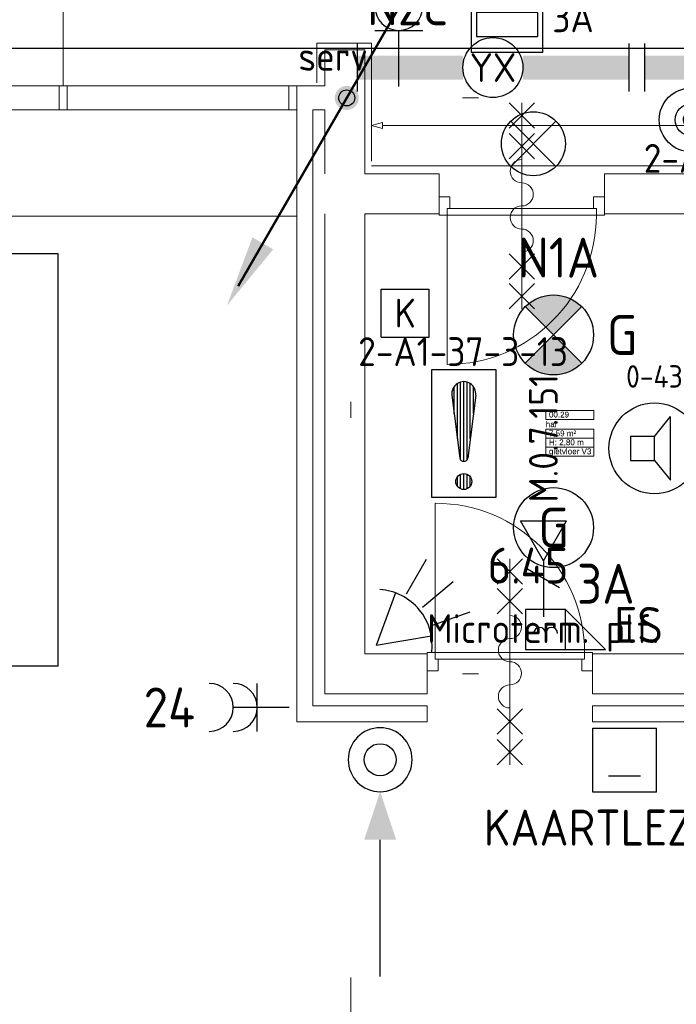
# Model space of a CAD drawing. Header units: millimetres. Extents: x -39149 to 267781, y -2340 to 58540.
# Tile 200 of 244: x 33940 to 38048, y 30633 to 36789. Entities that reach past the tile are written whole.
import ezdxf
from ezdxf.enums import TextEntityAlignment as Align

# ---------------------------------------------------------------- set-up
doc = ezdxf.new("R2010")
doc.units = ezdxf.units.MM
doc.header["$LTSCALE"] = 100
doc.header["$MEASUREMENT"] = 0
for name, pattern in [('B0605', [141, 70, -35, 1, -35]), ('B0703', [93.740001, 62.5, -31.240001]), ('B0704', [150, 100, -50])]:
    doc.linetypes.add(name, pattern=pattern)
for name, color, linetype in [('00  Bestaand', 7, 'Continuous'), ('00  Bestaand Deuren', 7, 'Continuous'), ('00  Bestaande kolommen', 7, 'Continuous'), ('00  Bestaande kolommen Deuren', 7, 'Continuous'), ('82 Interieur', 7, 'Continuous'), ('A Stramien', 7, 'Continuous'), ('AB-BEV', 7, 'Continuous'), ('AL$1A---_ALGEMEEN', 8, 'Continuous'), ('AL$1A---_ALGEMEEN--bestaand', 9, 'Continuous'), ('AT$1A---_TEKST018--bestaand', 9, 'Continuous'), ('EL6122--_L', 4, 'Continuous'), ('EL6131--_KG', 3, 'Continuous'), ('EL6221--_KRACHT_400', 3, 'Continuous'), ('EL6222--_KRACHT_230', 3, 'Continuous'), ('EL6311--_LICHT_BINNEN', 3, 'Continuous'), ('EL6321--_NOODLICHT_DECEN', 3, 'Continuous'), ('EL6421--_GELUID', 3, 'Continuous'), ('EL6441--_DATACOM', 3, 'Continuous'), ('EL6511--_BRANDMELD', 3, 'Continuous'), ('EL6522--_TOEGANG_BRAAK', 3, 'Continuous'), ('handhaven - AL$1A---_ALGEMEEN', 8, 'Continuous'), ('I-BEV', 7, 'Continuous'), ('T Maatvoering 1_ 50', 7, 'Continuous'), ('Z Ruimteoppervlak', 7, 'Continuous'), ('Z Ruimteoppervlak Zone label', 7, 'Continuous'), ('Z Ruimteoppervlak Zone tekst', 7, 'Continuous')]:
    doc.layers.add(name, color=color, linetype=linetype)
doc.styles.add('buro-012', font='isocp.shx', dxfattribs={"height": 120})
doc.styles.add('BURO-018', font='isocp.shx', dxfattribs={"height": 180})
doc.styles.add('BURO-025', font='isocp.shx', dxfattribs={"height": 250})
doc.styles.add('GENERATED_STYLE_1', font='arial.ttf')
doc.styles.add('GENERATED_STYLE_2', font='swiss.ttf')
doc.styles.add('GENERATED_STYLE_3', font='swiss.ttf', dxfattribs={"width": 0.96})
doc.styles.add('ISO', font='ISO', dxfattribs={"height": 162})
doc.styles.add('ISO25', font='ISO', dxfattribs={"height": 225})
doc.styles.add('STABICAD-012', font='ISOCP.SHX', dxfattribs={"height": 1.2})
doc.styles.add('STABICAD-018', font='ISOCP.SHX', dxfattribs={"height": 1.8})
doc.styles.get("Standard").update_dxf_attribs({"font": 'txt', "bigfont": 'BIGFONT.SHX'})

# ---------------------------------------------------------------- blocks, each defined once
blk = doc.blocks.new('hal_00.29_23_7', base_point=(37381.6, 34204.5))
at = {"layer": 'Z Ruimteoppervlak Zone label', "color": 8, "linetype": 'Continuous', "lineweight": 0}
for p, q in [((37231.2, 34345.9), (37531.9, 34345.9)), ((37231.2, 34289.4), (37231.2, 34345.9)), ((37531.9, 34345.9), (37531.9, 34289.4)), ((37531.9, 34289.4), (37231.2, 34289.4)), ((37231.2, 34229), (37531.9, 34229)), ((37231.2, 34172.4), (37231.2, 34229)), ((37531.9, 34172.4), (37231.2, 34172.4)), ((37231.2, 34172.4), (37531.9, 34172.4)), ((37231.2, 34115.9), (37231.2, 34172.4)), ((37531.9, 34229), (37531.9, 34172.4)), ((37531.9, 34172.4), (37531.9, 34115.9)), ((37531.9, 34115.9), (37231.2, 34115.9)), ((37231.2, 34115.9), (37531.9, 34115.9)), ((37231.2, 34059.3), (37231.2, 34115.9)), ((37531.9, 34115.9), (37531.9, 34059.3)), ((37531.9, 34059.3), (37231.2, 34059.3))]:
    blk.add_line(p, q, dxfattribs=at)
at = {"linetype": 'Continuous', "lineweight": 0, "flags": 1}
for tag in ['ROOM_AREA', 'ROOM_PERIM', 'ROOM_WALLS_SURF', 'ROOM_DOORS_SURF', 'ROOM_WINDS_SURF', 'ROOM_BASELEV', 'ROOM_NET_AREA', 'ROOM_REDUCED_AREA', 'ROOM_CALC_AREA', 'ROOM_VOLUME']:
    blk.add_attdef(tag, text='', height=2000, dxfattribs=at).set_placement((37381.6, 33633.1), align=Align.BOTTOM_LEFT)
at = {"layer": 'Z Ruimteoppervlak Zone tekst', "color": 2, "lineweight": 0, "insert": (37251.2, 34220.8), "char_height": 36, "attachment_point": 1, "style": 'GENERATED_STYLE_1'}
blk.add_mtext('{7,59 m²}', dxfattribs=at)
at = {"layer": 'Z Ruimteoppervlak Zone tekst', "color": 2, "lineweight": 0}
for tag, style, p in [('ROOM_NUMBER', 'GENERATED_STYLE_1', (37251.2, 34291)), ('ROOM_NAME', 'GENERATED_STYLE_2', (37231.2, 34230.4)), ('ROOM_HEIGHT', 'GENERATED_STYLE_1', (37251.2, 34117.6)), ('BASEC', 'GENERATED_STYLE_1', (37251.2, 34061))]:
    blk.add_attdef(tag, text='', height=36, dxfattribs=dict(at, style=style)).set_placement(p, align=Align.BOTTOM_LEFT)
blk = doc.blocks.new('Wall_60_7', base_point=(36099.9, 36300))
at = {"layer": '00  Bestaand', "color": 8, "linetype": 'Continuous', "lineweight": 0}
for p, q in [((35849.9, 36375), (29023.6, 36375)), ((29023.6, 36225), (35674.9, 36225)), ((35774.9, 36225), (35849.9, 36225))]:
    blk.add_line(p, q, dxfattribs=at)
blk = doc.blocks.new('Wall_70_7', base_point=(35674.9, 36300))
at = {"layer": '00  Bestaand', "color": 8, "linetype": 'Continuous', "lineweight": 0}
for p, q in [((35674.9, 36225), (35674.9, 32400)), ((35774.9, 32500), (35774.9, 36225))]:
    blk.add_line(p, q, dxfattribs=at)
blk = doc.blocks.new('Empty Door_7')
at = {"layer": '00  Bestaand Deuren', "color": 8, "linetype": 'Continuous', "lineweight": 0}
for p, q in [((-517, -7), (-517, -107)), ((517, -7), (517, -107))]:
    blk.add_line(p, q, dxfattribs=at)
blk = doc.blocks.new('D1a bi h 14_17')
at = {"layer": '00  Bestaand Deuren', "color": 8, "linetype": 'Continuous', "lineweight": 0}
for p, q in [((-467, 0), (-467, 934)), ((-79.2, 429), (79.2, 587.4)), ((-79.2, 587.4), (79.2, 429)), ((0, 587.4), (0, -701.4)), ((-79.2, 241.7), (79.2, 400.2)), ((-79.2, 400.2), (79.2, 241.7)), ((-517, 0), (-450, 0)), ((-517, 0), (-517, -114)), ((-467, 0), (467, 0)), ((-467, -40), (-467, 0)), ((450, 0), (517, 0)), ((467, 0), (467, -40)), ((517, -114), (517, 0)), ((-517, -7), (-517, -107)), ((467, -40), (-467, -40)), ((-450, -40), (-450, -114)), ((450, -40), (450, -114)), ((517, -7), (517, -107)), ((517, -7), (517, -107)), ((-517, -114), (-450, -114)), ((450, -114), (517, -114)), ((-79.2, -352.2), (79.2, -510.7)), ((-79.2, -510.7), (79.2, -352.2)), ((-79.2, -701.4), (79.2, -543)), ((-79.2, -543), (79.2, -701.4))]:
    blk.add_line(p, q, dxfattribs=at)
for centre, radius, start, end in [((-467, 0), 934, 0, 90), ((0, 160), 72.3, 270, 90), ((0, 15.3), 72.3, 90, 270), ((0, -129.3), 72.3, 270, 90), ((0, -274), 72.3, 90, 270)]:
    blk.add_arc(centre, radius, start, end, dxfattribs=at)
blk = doc.blocks.new('Wall_72_7', base_point=(35674.9, 32400))
at = {"layer": '00  Bestaand', "color": 8, "linetype": 'Continuous', "lineweight": 0}
for p, q in [((36490.3, 32500), (35774.9, 32500)), ((38990.3, 32500), (37524.3, 32500)), ((38990.3, 32400), (38990.3, 32500)), ((40024.3, 32400), (40024.3, 32500)), ((40024.3, 32400), (40024.3, 32500)), ((43400.1, 32500), (40024.3, 32500)), ((35674.9, 32400), (36490.3, 32400)), ((37524.3, 32400), (38166.1, 32400)), ((38316.1, 32400), (38990.3, 32400)), ((40024.3, 32400), (43500.1, 32400))]:
    blk.add_line(p, q, dxfattribs=at)
at = {"layer": '00  Bestaand Deuren', "color": 1, "linetype": 'Continuous', "lineweight": 0, "xscale": -1, "zscale": 1000, "rotation": 180}
for name, p in [('D1a bi h 14_17', (39507.3, 32393)), ('Empty Door_7', (37007.3, 32393))]:
    blk.add_blockref(name, p, dxfattribs=at)
blk = doc.blocks.new('D1a bi h 14_16')
at = {"layer": '00  Bestaande kolommen Deuren', "color": 8, "linetype": 'Continuous', "lineweight": 0}
for p, q in [((-467, 0), (-467, 934)), ((-79.2, 429), (79.2, 587.4)), ((-79.2, 587.4), (79.2, 429)), ((0, 587.4), (0, -701.4)), ((-79.2, 241.7), (79.2, 400.2)), ((-79.2, 400.2), (79.2, 241.7)), ((-517, 0), (-450, 0)), ((-517, 0), (-517, -114)), ((-467, 0), (467, 0)), ((-467, -40), (-467, 0)), ((450, 0), (517, 0)), ((467, 0), (467, -40)), ((517, -114), (517, 0)), ((-517, -7), (-517, -114)), ((467, -40), (-467, -40)), ((-450, -40), (-450, -114)), ((450, -40), (450, -114)), ((517, -7), (517, -114)), ((-517, -114), (-450, -114)), ((450, -114), (517, -114)), ((-79.2, -352.2), (79.2, -510.7)), ((-79.2, -510.7), (79.2, -352.2)), ((-79.2, -701.4), (79.2, -543)), ((-79.2, -543), (79.2, -701.4))]:
    blk.add_line(p, q, dxfattribs=at)
for centre, radius, start, end in [((-467, 0), 934, 0, 90), ((0, 160), 72.3, 270, 90), ((0, 15.3), 72.3, 90, 270), ((0, -129.3), 72.3, 270, 90), ((0, -274), 72.3, 90, 270)]:
    blk.add_arc(centre, radius, start, end, dxfattribs=at)
blk = doc.blocks.new('Empty Door_8')
at = {"layer": '00  Bestaande kolommen Deuren', "color": 8, "linetype": 'Continuous', "lineweight": 0}
for p, q in [((-517, -257), (-517, -7)), ((517, -257), (517, -7))]:
    blk.add_line(p, q, dxfattribs=at)
blk = doc.blocks.new('Wall_76_7', base_point=(36099.9, 32825))
at = {"layer": '00  Bestaande kolommen', "color": 8, "linetype": 'Continuous', "lineweight": 0}
for p, q in [((36490.3, 32825), (36099.9, 32825)), ((36490.3, 32825), (36490.3, 32718)), ((37524.3, 32825), (37524.3, 32718)), ((38860.1, 32825), (37524.3, 32825)), ((38990.3, 32825), (38960.1, 32825)), ((43325.1, 32825), (40024.3, 32825)), ((36490.3, 32718), (36490.3, 32575)), ((37524.3, 32718), (37524.3, 32575)), ((37524.3, 32718), (37524.3, 32575)), ((43325.1, 32575), (43325.1, 32725)), ((35849.9, 32575), (36490.3, 32575)), ((37524.3, 32575), (38860.1, 32575)), ((38960.1, 32575), (38990.3, 32575)), ((40024.3, 32575), (43325.1, 32575))]:
    blk.add_line(p, q, dxfattribs=at)
at = {"layer": '00  Bestaande kolommen Deuren', "color": 1, "linetype": 'Continuous', "lineweight": 0, "zscale": 1000}
blk.add_blockref('D1a bi h 14_16', (37007.3, 32832), dxfattribs=at)
at = {"layer": '00  Bestaande kolommen Deuren', "color": 1, "linetype": 'Continuous', "lineweight": 0, "xscale": -1, "zscale": 1000, "rotation": 180}
blk.add_blockref('Empty Door_8', (39507.3, 32568), dxfattribs=at)
blk = doc.blocks.new('D1a bi h 14_19')
at = {"layer": '00  Bestaande kolommen Deuren', "color": 8, "linetype": 'Continuous', "lineweight": 0}
for p, q in [((-467, 0), (-467, 934)), ((-79.2, 429), (79.2, 587.4)), ((-79.2, 587.4), (79.2, 429)), ((0, 587.4), (0, -701.4)), ((-79.2, 241.7), (79.2, 400.2)), ((-79.2, 400.2), (79.2, 241.7)), ((-517, 0), (-450, 0)), ((-517, 0), (-517, -114)), ((-467, 0), (467, 0)), ((-467, -40), (-467, 0)), ((450, 0), (517, 0)), ((467, 0), (467, -40)), ((517, -114), (517, 0)), ((-517, -7), (-517, -114)), ((467, -40), (-467, -40)), ((-450, -40), (-450, -114)), ((450, -40), (450, -114)), ((517, -7), (517, -114)), ((-517, -114), (-450, -114)), ((450, -114), (517, -114)), ((-79.2, -352.2), (79.2, -510.7)), ((-79.2, -510.7), (79.2, -352.2)), ((-79.2, -701.4), (79.2, -543)), ((-79.2, -543), (79.2, -701.4))]:
    blk.add_line(p, q, dxfattribs=at)
for centre, radius, start, end in [((-467, 0), 934, 0, 90), ((0, 160), 72.3, 270, 90), ((0, 15.3), 72.3, 90, 270), ((0, -129.3), 72.3, 270, 90), ((0, -274), 72.3, 90, 270)]:
    blk.add_arc(centre, radius, start, end, dxfattribs=at)
blk = doc.blocks.new('Wall_77_7', base_point=(35849.9, 35575))
at = {"layer": '00  Bestaande kolommen', "color": 8, "linetype": 'Continuous', "lineweight": 0}
for p, q in [((36563.9, 35825), (36099.9, 35825)), ((36563.9, 35682), (36563.9, 35825)), ((37597.9, 35682), (37597.9, 35825)), ((37597.9, 35682), (37597.9, 35825)), ((42356.9, 35825), (37597.9, 35825)), ((42856.9, 35825), (42456.9, 35825)), ((43325.1, 35825), (42956.9, 35825)), ((43325.1, 35675), (43325.1, 35825)), ((36563.9, 35575), (36563.9, 35682)), ((37597.9, 35575), (37597.9, 35682)), ((36099.9, 35575), (36563.9, 35575)), ((37597.9, 35575), (38860.1, 35575)), ((38960.1, 35575), (43325.1, 35575))]:
    blk.add_line(p, q, dxfattribs=at)
at = {"layer": '00  Bestaande kolommen Deuren', "color": 1, "linetype": 'Continuous', "lineweight": 0, "xscale": -1, "zscale": 1000, "rotation": 180}
blk.add_blockref('D1a bi h 14_19', (37080.9, 35568), dxfattribs=at)
blk = doc.blocks.new('Wall_78_7', base_point=(36099.9, 36600))
at = {"layer": '00  Bestaande kolommen', "color": 8, "linetype": 'Continuous', "lineweight": 0}
for p, q in [((35849.9, 36600), (35849.9, 36375)), ((36099.9, 36600), (35849.9, 36600)), ((36099.9, 35825), (36099.9, 36600)), ((35849.9, 36225), (35849.9, 35825)), ((35849.9, 35575), (35849.9, 32575)), ((36099.9, 32825), (36099.9, 35575))]:
    blk.add_line(p, q, dxfattribs=at)
blk = doc.blocks.new('Wall_289_7', base_point=(35624.9, 36375))
at = {"layer": '00  Bestaand', "color": 8, "linetype": 'Continuous', "lineweight": 0}
for p, q in [((35674.9, 36375), (35624.9, 36375)), ((35624.9, 36375), (35624.9, 36225)), ((35674.9, 36225), (35674.9, 36375)), ((35624.9, 36225), (35674.9, 36225))]:
    blk.add_line(p, q, dxfattribs=at)
blk = doc.blocks.new('Wall_290_7', base_point=(34186.5, 36375))
at = {"layer": '00  Bestaand', "color": 8, "linetype": 'Continuous', "lineweight": 0}
for p, q in [((34236.5, 36375), (34186.5, 36375)), ((34186.5, 36375), (34186.5, 36225)), ((34236.5, 36225), (34236.5, 36375)), ((34186.5, 36225), (34236.5, 36225))]:
    blk.add_line(p, q, dxfattribs=at)
blk = doc.blocks.new('Line_3_7', base_point=(36142, 36127.8))
at = {"layer": 'T Maatvoering 1_ 50', "color": 8, "linetype": 'Continuous', "lineweight": 0}
for p, q in [((36142, 36127.8), (36209.1, 36145.8)), ((36209.1, 36145.8), (36209.1, 36109.8)), ((38975.4, 36127.8), (38908.3, 36145.8)), ((38908.3, 36109.8), (38908.3, 36145.8)), ((36142, 36127.8), (36209.1, 36109.8)), ((36209.1, 36127.8), (38908.3, 36127.8)), ((38975.4, 36127.8), (38908.3, 36109.8))]:
    blk.add_line(p, q, dxfattribs=at)
blk = doc.blocks.new('Standard grid marker_2')
at = {"layer": 'A Stramien', "color": 8, "linetype": 'B0605', "lineweight": 0}
blk.add_line((4000, 0), (72400, 0), dxfattribs=at)
at = {"layer": 'A Stramien', "color": 4, "lineweight": 0, "style": 'GENERATED_STYLE_3'}
blk.add_attdef('AC_MARKERTEXT_1', text='', height=100, dxfattribs=at).set_placement((-139.2, -80), align=Align.BOTTOM_LEFT)
blk = doc.blocks.new('Standard grid marker_3')
at = {"layer": 'A Stramien', "color": 8, "linetype": 'B0605', "lineweight": 0}
blk.add_line((4000, 0), (46810.5, 0), dxfattribs=at)
at = {"layer": 'A Stramien', "color": 4, "lineweight": 0, "style": 'GENERATED_STYLE_3'}
blk.add_attdef('AC_MARKERTEXT_1', text='', height=100, dxfattribs=at).set_placement((-139.2, -80), align=Align.BOTTOM_LEFT)
blk = doc.blocks.new('Standard grid marker_16')
at = {"layer": 'A Stramien', "color": 8, "linetype": 'B0605', "lineweight": 0}
blk.add_line((4000, 0), (46394.8, 0), dxfattribs=at)
at = {"layer": 'A Stramien', "color": 4, "lineweight": 0, "style": 'GENERATED_STYLE_3'}
blk.add_attdef('AC_MARKERTEXT_1', text='', height=100, rotation=90, dxfattribs=at).set_placement((-20, -37.9), align=Align.BOTTOM_LEFT)
blk = doc.blocks.new('hal_00.29_23_8', base_point=(37381.6, 34204.5))
at = {"layer": 'Z Ruimteoppervlak Zone label', "color": 8, "linetype": 'Continuous', "lineweight": 0}
for p, q in [((37231.2, 34345.9), (37531.9, 34345.9)), ((37231.2, 34289.4), (37231.2, 34345.9)), ((37531.9, 34345.9), (37531.9, 34289.4)), ((37531.9, 34289.4), (37231.2, 34289.4)), ((37231.2, 34229), (37531.9, 34229)), ((37231.2, 34172.4), (37231.2, 34229)), ((37531.9, 34172.4), (37231.2, 34172.4)), ((37231.2, 34172.4), (37531.9, 34172.4)), ((37231.2, 34115.9), (37231.2, 34172.4)), ((37531.9, 34229), (37531.9, 34172.4)), ((37531.9, 34172.4), (37531.9, 34115.9)), ((37531.9, 34115.9), (37231.2, 34115.9)), ((37231.2, 34115.9), (37531.9, 34115.9)), ((37231.2, 34059.3), (37231.2, 34115.9)), ((37531.9, 34115.9), (37531.9, 34059.3)), ((37531.9, 34059.3), (37231.2, 34059.3))]:
    blk.add_line(p, q, dxfattribs=at)
blk = doc.blocks.new('armatuur2A')
at = {"layer": 'EL6311--_LICHT_BINNEN', "linetype": 'Continuous'}
for p, q in [((32540.6, 10620.3), (32540.6, 10320.3)), ((34240.6, 10620.3), (34240.6, 10320.3))]:
    blk.add_line(p, q, dxfattribs=at)
blk.add_circle((33390.6, 10470.3), 187.5, dxfattribs=at)
for points in [[(33203.1, 10545.3), (32540.6, 10545.3), (33203.1, 10395.3), (32540.6, 10395.3)], [(33578.1, 10545.3), (34240.6, 10545.3), (33578.1, 10395.3), (34240.6, 10395.3)]]:
    blk.add_solid(points, dxfattribs=at)
at = {"layer": 'EL6311--_LICHT_BINNEN', "linetype": 'Continuous', "style": 'BURO-018'}
for tag, p in [('E_GROEP', (33160.6, 10970.3)), ('E_GKAST', (33160.6, 10970.3)), ('E_SGROEP', (33610.6, 10970.3)), ('E_ARMCODE', (33390.6, 10470.3)), ('E_SLET', (33610.6, 10170.3))]:
    blk.add_attdef(tag, text='', height=180, dxfattribs=at).set_placement(p, align=Align.MIDDLE)
blk = doc.blocks.new('1115C2I')
at = {"layer": 'AL$1A---_ALGEMEEN', "color": 0, "linetype": 'Continuous'}
for p, q in [((4.5, 5.5), (-4.5, 5.5)), ((-4.5, 1), (-4.5, 5.5)), ((-2, 5.15), (-3.5, 5.15)), ((-3.5, 5.15), (-3.5, 1.35)), ((-2, 1.35), (-2, 5.15)), ((4.5, 1), (4.5, 5.5)), ((0.76, 4.11), (0.76, 4.91)), ((1.24, 4.309), (1.24, 4.91)), ((1.94, 3.609), (2.681, 4.35)), ((2.681, 4.35), (3.52, 4.35)), ((1.374, 3.496), (0.76, 4.11)), ((0.872, 3.715), (1.233, 3.354)), ((1.24, 4.309), (1.94, 3.609)), ((1.271, 2.261), (2.88, 3.87)), ((2.88, 3.87), (3.52, 3.87)), ((0.646, 3.489), (1.007, 3.128)), ((0.705, 2.827), (1.007, 3.128)), ((1.233, 3.354), (1.374, 3.496)), ((1.474, 2.464), (1.72, 2.464)), ((1.714, 2.704), (1.72, 2.697)), ((1.72, 2.697), (1.72, 2.464)), ((1.94, 2.93), (2.04, 2.83)), ((2.04, 2.83), (2.04, 2.344)), ((0.988, 2.144), (1.84, 2.144)), ((-2, 1.35), (-3.5, 1.35)), ((-4.5, 1), (4.5, 1))]:
    blk.add_line(p, q, dxfattribs=at)
blk.add_lwpolyline([(-0.75, 2.5), (-0.75, 4)], dxfattribs=at)
blk.add_circle((0.76, 1.75), 0.4, dxfattribs=at)
for centre, radius, start, end in [((1, 4.91), 0.24, 0, 180), ((3.52, 4.11), 0.24, 270, 90), ((0.759, 3.602), 0.16, 45, 225), ((0.988, 2.544), 0.4, 135, 315), ((1.84, 2.344), 0.2, 270, 0)]:
    blk.add_arc(centre, radius, start, end, dxfattribs=at)
at = {"layer": 'AL$1A---_ALGEMEEN', "color": 0, "linetype": 'Continuous', "style": 'BURO-018'}
for tag, p in [('CIRCUIT', (0, 12.167)), ('PANEL', (0, 12.167)), ('SUBCIRCUIT', (4.5, 12.167)), ('LIGHTFIXTURECODE', (0, 8))]:
    blk.add_attdef(tag, text='', height=1.8, dxfattribs=at).set_placement(p, align=Align.MIDDLE)
blk = doc.blocks.new('1115B3A')
at = {"layer": 'handhaven - AL$1A---_ALGEMEEN', "color": 0, "linetype": 'Continuous'}
blk.add_circle((0, 0), 2.5, dxfattribs=at)
at = {"layer": 'handhaven - AL$1A---_ALGEMEEN', "color": 0, "linetype": 'Continuous', "style": 'BURO-018'}
for tag, p in [('CIRCUIT', (0, 5)), ('SUBCIRCUIT', (4.5, 5)), ('PANEL', (0, 5)), ('LIGHTFIXTURECODE', (0, 0)), ('SWITCHCODE', (4.5, -1))]:
    blk.add_attdef(tag, text='', height=1.8, dxfattribs=at).set_placement(p, align=Align.MIDDLE)
blk = doc.blocks.new('E00018')
at = {"color": 0, "linetype": 'Continuous'}
for p, q in [((-1.768, -1.768), (1.768, 1.768)), ((1.768, -1.768), (-1.768, 1.768))]:
    blk.add_line(p, q, dxfattribs=at)
at = {"color": 0, "linetype": 'Continuous', "const_width": 2.5}
for points in [[(-0.884, 0.884, -0.198912), (0, 1.25, -0.198912), (0.884, 0.884, -1)], [(-0.884, -0.884, 0.198912), (0, -1.25, 0.198912), (0.884, -0.884, 1)]]:
    blk.add_lwpolyline(points, format="xyb", dxfattribs=at)
blk = doc.blocks.new('1115B3A-NO1')
at = {"color": 0, "linetype": 'Continuous'}
blk.add_circle((0, 0), 2.5, dxfattribs=at)
at = {"color": 0, "zscale": 100}
blk.add_blockref('E00018', (0, 0), dxfattribs=at)
at = {"color": 0, "linetype": 'Continuous', "style": 'BURO-018'}
for tag, p in [('CIRCUIT', (0, 5)), ('SUBCIRCUIT', (4.5, 5)), ('PANEL', (0, 5)), ('LIGHTFIXTURECODE', (0, 0)), ('SWITCHCODE', (4.5, -1))]:
    blk.add_attdef(tag, text='', height=1.8, dxfattribs=at).set_placement(p, align=Align.MIDDLE)
blk = doc.blocks.new('6018')
at = {"layer": 'AL$1A---_ALGEMEEN--bestaand', "color": 0, "linetype": 'Continuous'}
for p, q in [((-1.551, 0.001), (-1.551, 3.001)), ((-1.551, 3.001), (1.449, 3.001)), ((1.449, 0.001), (1.449, 3.001)), ((-1.551, 0.001), (1.449, 0.001))]:
    blk.add_line(p, q, dxfattribs=at)
at = {"layer": 'AT$1A---_TEKST018--bestaand', "linetype": 'Continuous', "style": 'ISO'}
blk.add_text('K', height=1.8, dxfattribs=at).set_placement((-0.052, 0.601), align=Align.CENTER)
blk = doc.blocks.new('7006')
at = {"layer": 'AL$1A---_ALGEMEEN--bestaand', "color": 0, "linetype": 'Continuous'}
for p in [(3.031, 1.75), (3.031, -1.75)]:
    blk.add_line(p, (0, 0), dxfattribs=at)
for points in [[(3.524, 1.283), (5.873, 2.138)], [(3.75, 0), (6.25, 0)], [(3.524, -1.283), (5.873, -2.138)]]:
    blk.add_lwpolyline(points, dxfattribs=at)
blk.add_arc((0, 0), 3.5, 313.39845, 46.60155, dxfattribs=at)
blk = doc.blocks.new('12028')
at = {"layer": 'AL$1A---_ALGEMEEN--bestaand', "color": 0, "linetype": 'Continuous'}
for p, q in [((-2, 4), (2, 4)), ((-2, 0), (-2, 4)), ((2, 0), (2, 4)), ((1, 1), (-1, 1)), ((2, 0), (-2, 0))]:
    blk.add_line(p, q, dxfattribs=at)
blk = doc.blocks.new('65110002')
at = {"layer": 'AL$1A---_ALGEMEEN--bestaand', "color": 0, "linetype": 'Continuous'}
for p, q in [((1.586, 1.414), (4.414, -1.414)), ((4.414, 1.414), (1.586, -1.414))]:
    blk.add_line(p, q, dxfattribs=at)
blk.add_circle((3, 0), 2, dxfattribs=at)
at = {"layer": 'AL$1A---_ALGEMEEN--bestaand', "color": 0, "linetype": 'Continuous', "style": 'ISO25'}
blk.add_attdef('E_NUMMER', text='', height=2.25, rotation=270, dxfattribs=at).set_placement((7.5, 0), align=Align.MIDDLE)
blk = doc.blocks.new('OV')
at = {"layer": 'AL$1A---_ALGEMEEN--bestaand', "color": 0, "linetype": 'Continuous'}
blk.add_line((2711, 0), (1000, 0), dxfattribs=at)
blk.add_lwpolyline([(-200, 0, 1), (200, 0, 1)], format="xyb", close=True, dxfattribs=at)
blk.add_circle((0, 0), 400, dxfattribs=at)
blk.add_solid([(1000, 200), (1000, -200), (400, 0)], dxfattribs=at)
at = {"layer": 'AL$1A---_ALGEMEEN--bestaand', "color": 0, "linetype": 'Continuous', "style": 'BURO-025'}
blk.add_attdef('E_TEXT1', text='', height=500, dxfattribs=at).set_placement((0, 900), align=Align.MIDDLE)
at = {"layer": 'AL$1A---_ALGEMEEN--bestaand', "color": 0, "linetype": 'Continuous', "style": 'BURO-025', "flags": 1}
blk.add_attdef('E_MATCODE', (0, 272), '', height=500, dxfattribs=at)
blk = doc.blocks.new('111304')
at = {"color": 0, "linetype": 'Continuous'}
for p, q in [((-1.5, 4.5), (1.5, 4.5)), ((0, 1), (0, 4.5))]:
    blk.add_line(p, q, dxfattribs=at)
blk.add_arc((0, 6), 1.5, 180, 0, dxfattribs=at)
at = {"color": 0, "linetype": 'Continuous', "style": 'BURO-018'}
for tag, p in [('PANEL', (0, 11.5)), ('CIRCUIT', (0, 8.5)), ('SUBCIRCUIT', (4.5, 8.5))]:
    blk.add_attdef(tag, text='', height=1.8, dxfattribs=at).set_placement(p, align=Align.MIDDLE)
at = {"color": 0, "linetype": 'Continuous', "style": 'BURO-018', "flags": 1}
for tag, p in [('POWERCODE', (13, 8.5)), ('ARTICLECODE', (0, 0))]:
    blk.add_attdef(tag, text='', height=1.8, dxfattribs=at).set_placement(p, align=Align.MIDDLE)
blk = doc.blocks.new('E00152')
at = {"color": 0, "linetype": 'Continuous'}
for p, q in [((-1.443, 7), (1.443, 7)), ((0, 4.5), (-1.443, 7)), ((0, 4.5), (1.443, 7)), ((0, 4.5), (0, 1)), ((-1, 4), (1, 2.845))]:
    blk.add_line(p, q, dxfattribs=at)
at = {"color": 7, "style": 'BURO-018'}
for tag, p in [('COMMENT1', (0, 12)), ('DATACOM1', (0, 9))]:
    blk.add_attdef(tag, text='', height=1.8, dxfattribs=at).set_placement(p, align=Align.MIDDLE)
at = {"color": 0, "style": 'BURO-018'}
blk.add_attdef('TEXT1', text='', height=1.8, dxfattribs=at).set_placement((2.5, 6), align=Align.MIDDLE)
at = {"color": 0, "linetype": 'Continuous', "style": 'BURO-018', "flags": 1}
blk.add_attdef('ARTICLECODE', text='', height=1.8, dxfattribs=at).set_placement((0, 0), align=Align.MIDDLE)
blk = doc.blocks.new('111604')
at = {"layer": 'AL$1A---_ALGEMEEN--bestaand', "color": 0, "linetype": 'Continuous'}
for p, q in [((-5, 6), (-5, 1)), ((0, 6), (-5, 6)), ((0, 1), (0, 6)), ((0, 6), (5, 1)), ((-5, 1), (5, 1))]:
    blk.add_line(p, q, dxfattribs=at)
for centre in [(-3.25, 3), (-1.75, 3)]:
    blk.add_arc(centre, 0.75, 0, 180, dxfattribs=at)
at = {"layer": 'AL$1A---_ALGEMEEN--bestaand', "color": 0, "linetype": 'Continuous', "style": 'BURO-018'}
blk.add_attdef('TEXT1', text='', height=1.8, dxfattribs=at).set_placement((0, 8.5), align=Align.MIDDLE)
at = {"layer": 'AL$1A---_ALGEMEEN--bestaand', "color": 0, "linetype": 'Continuous', "style": 'BURO-018', "flags": 1}
blk.add_attdef('ARTICLECODE', text='', height=1.8, dxfattribs=at).set_placement((0, 0), align=Align.MIDDLE)
at = {"layer": 'EL6222--_KRACHT_230', "color": 1, "style": 'STABICAD-012', "flags": 1}
for tag, p in [('SECURITY_PANEL', (128.15, 324.09)), ('TEXT2', (128.15, 323.09))]:
    blk.add_attdef(tag, text='', height=1.8, dxfattribs=at).set_placement(p, align=Align.MIDDLE_CENTER)
blk = doc.blocks.new('111304A')
at = {"layer": 'AL$1A---_ALGEMEEN', "color": 0, "linetype": 'Continuous'}
for p, q in [((0, 1), (0, 4.5)), ((-1.5, 3), (1.5, 3))]:
    blk.add_line(p, q, dxfattribs=at)
for centre in [(0, 6), (0, 4.5)]:
    blk.add_arc(centre, 1.5, 180, 0, dxfattribs=at)
at = {"layer": 'AL$1A---_ALGEMEEN', "color": 0, "linetype": 'Continuous', "style": 'BURO-018'}
for tag, p in [('CIRCUIT', (0, 8.5)), ('PANEL', (0, 8.5)), ('SUBCIRCUIT', (4.5, 8.5))]:
    blk.add_attdef(tag, text='', height=1.8, dxfattribs=at).set_placement(p, align=Align.MIDDLE)
at = {"layer": 'AL$1A---_ALGEMEEN', "color": 0, "linetype": 'Continuous', "style": 'BURO-018', "flags": 1}
for tag, p in [('POWERCODE', (13, 8.5)), ('ARTICLECODE', (0, 0))]:
    blk.add_attdef(tag, text='', height=1.8, dxfattribs=at).set_placement(p, align=Align.MIDDLE)
blk = doc.blocks.new('E00497')
at = {"color": 0}
for p, q in [((0, 0.75), (1, 2)), ((1, -2), (1, 2)), ((0, 0.75), (-1.5, 0.75)), ((0, -0.75), (0, 0.75)), ((-1.5, -0.75), (0, -0.75)), ((0, -0.75), (1, -2))]:
    blk.add_line(p, q, dxfattribs=at)
blk.add_line((-1.5, 0.75), (-1.5, -0.75))
blk.add_circle((0, 0), 2.841, dxfattribs=at)
at = {"color": 0, "linetype": 'Continuous', "style": 'BURO-018'}
blk.add_attdef('TEXT1', text='', height=1.8, dxfattribs=at).set_placement((0, 4.5), align=Align.MIDDLE)
at = {"color": 0, "linetype": 'Continuous', "style": 'BURO-018', "flags": 1}
blk.add_attdef('ARTICLECODE', text='', height=1.8, dxfattribs=at).set_placement((0, 0), align=Align.MIDDLE)
blk = doc.blocks.new('P6122003')
at = {"linetype": 'Continuous'}
for points in [[(7.5, 12.99, 0, 1.5, 0), (5.25, 9.093, 1.5, 1.5, 0)], [(-7.5, -12.99, 0, 1.5, 0), (-5.25, -9.093, 1.5, 1.5, 0)]]:
    blk.add_lwpolyline(points, format="xyseb", dxfattribs=at)
at = {"linetype": 'Continuous', "const_width": 0.15}
for points in [[(0, 0), (6.794, 11.768)], [(-6.794, -11.768), (0, 0)]]:
    blk.add_lwpolyline(points, dxfattribs=at)
at = {"const_width": 0.75}
blk.add_lwpolyline([(-0.375, 0, 1), (0.375, 0, 1)], format="xyb", close=True, dxfattribs=at)
blk = doc.blocks.new('*X1918')
at = {"layer": 'AL$1A---_ALGEMEEN--bestaand', "color": 0, "linetype": 'Continuous'}
for p, q in [((159.4, 200.262), (159.4, 201.95)), ((159.6, 198.675), (159.6, 202.134)), ((159.8, 197.35), (159.8, 202.223)), ((160, 197.25), (160, 202.25)), ((160.2, 197.35), (160.2, 202.223)), ((160.4, 198.675), (160.4, 202.134)), ((160.6, 200.262), (160.6, 201.95)), ((159.8, 195.542), (159.8, 196.458)), ((160, 195.5), (160, 196.5)), ((160.2, 195.542), (160.2, 196.458)), ((159.6, 195.7), (159.6, 196.3)), ((160.4, 195.7), (160.4, 196.3))]:
    blk.add_line(p, q, dxfattribs=at)
blk = doc.blocks.new('1116A7')
at = {"layer": 'AL$1A---_ALGEMEEN--bestaand', "color": 0, "linetype": 'Continuous'}
for p, q in [((-2, -4), (-2, 4)), ((-2, 4), (2, 4)), ((2, 4), (2, -4)), ((-0.744, 2.406), (-0.248, -1.531)), ((0.744, 2.406), (0.248, -1.531)), ((2, -4), (-2, -4))]:
    blk.add_line(p, q, dxfattribs=at)
blk.add_circle((0, -3), 0.5, dxfattribs=at)
for centre, radius, start, end in [((0, 2.5), 0.75, 352.81924, 187.18076), ((0, -1.5), 0.25, 187.18076, 352.81924)]:
    blk.add_arc(centre, radius, start, end, dxfattribs=at)
blk.add_blockref('*X1918', (-160, -199), dxfattribs=at)
at = {"layer": 'AL$1A---_ALGEMEEN--bestaand', "color": 0, "linetype": 'Continuous', "style": 'BURO-018'}
blk.add_attdef('TEXT1', text='', height=1.8, dxfattribs=at).set_placement((0, 6.5), align=Align.MIDDLE)
at = {"layer": 'AL$1A---_ALGEMEEN--bestaand', "color": 0, "linetype": 'Continuous', "style": 'BURO-018', "flags": 1}
blk.add_attdef('ARTICLECODE', (0, 0), '', height=1.8, dxfattribs=at)
at = {"layer": 'EL6221--_KRACHT_400', "color": 1, "style": 'STABICAD-012'}
blk.add_attdef('FIREPROTECTION_PANEL', text='', height=1.8, dxfattribs=at).set_placement((716.247, 450.773), align=Align.MIDDLE)
at = {"layer": 'EL6222--_KRACHT_230', "color": 1, "style": 'STABICAD-018'}
for tag in ['FIREPROTECTION_HARDWARENUMBER', 'FIREPROTECTION_ZONE']:
    blk.add_attdef(tag, (0, 0), '', height=1.8, dxfattribs=at)
at = {"layer": 'EL6311--_LICHT_BINNEN', "color": 1, "style": 'STABICAD-018'}
blk.add_attdef('CODING2', (0, 0), '', height=1.8, dxfattribs=at)
at = {"layer": 'EL6441--_DATACOM', "color": 1, "style": 'STABICAD-018'}
blk.add_attdef('CODING1', (0, 0), '', height=1.8, dxfattribs=at)
blk = doc.blocks.new('E00023')
at = {"layer": 'AL$1A---_ALGEMEEN--bestaand', "color": 0, "linetype": 'Continuous'}
blk.add_lwpolyline([(-0.5, 3, 1), (0.5, 3, 1)], format="xyb", close=True, dxfattribs=at)
for radius in [2, 1]:
    blk.add_circle((0, 3), radius, dxfattribs=at)
at = {"layer": 'AL$1A---_ALGEMEEN--bestaand', "color": 0, "linetype": 'Continuous', "style": 'BURO-018'}
blk.add_attdef('TEXT1', text='', height=1.8, dxfattribs=at).set_placement((0, 7.5), align=Align.MIDDLE)
at = {"layer": 'AL$1A---_ALGEMEEN--bestaand', "color": 0, "linetype": 'Continuous', "style": 'BURO-018', "flags": 1}
blk.add_attdef('ARTICLECODE', (0, 0), '', height=1.8, dxfattribs=at)
at = {"layer": 'EL6221--_KRACHT_400', "color": 1, "style": 'STABICAD-012'}
blk.add_attdef('FIREPROTECTION_PANEL', text='', height=1.8, dxfattribs=at).set_placement((681.775, 436.616), align=Align.MIDDLE)
at = {"layer": 'EL6441--_DATACOM', "color": 1, "style": 'STABICAD-018'}
blk.add_attdef('CODING2', (0, 0), '', height=1.8, dxfattribs=at)
at = {"layer": 'EL6511--_BRANDMELD', "color": 1, "style": 'STABICAD-018'}
for tag in ['CODING1', 'FIREPROTECTION_HARDWARENUMBER', 'FIREPROTECTION_ZONE']:
    blk.add_attdef(tag, (0, 0), '', height=1.8, dxfattribs=at)

msp = doc.modelspace()

# ---------------------------------------------------------------- linework, layer by layer
at = {"layer": '00  Bestaand', "color": 8, "linetype": 'B0703', "lineweight": 0}
msp.add_line((35674.9, 35560), (18225.2, 35560), dxfattribs=at)
at = {"layer": '82 Interieur', "color": 8, "linetype": 'Continuous', "lineweight": 0}
msp.add_line((34211.5, 42825), (34211.5, 36375), dxfattribs=at)
at = {"layer": 'AB-BEV', "linetype": 'Continuous', "const_width": 50}
msp.add_lwpolyline([(35986.5, 36275.3, 1), (35986.5, 36325.3, 1)], format="xyb", close=True, dxfattribs=at)
at = {"layer": 'AB-BEV', "linetype": 'Continuous'}
msp.add_circle((35986.5, 36300.3), 50, dxfattribs=at)
at = {"layer": 'EL6131--_KG'}
msp.add_line((18756.5, 36612.3), (68106, 36612.3), dxfattribs=at)
at = {"layer": 'EL6222--_KRACHT_230'}
msp.add_lwpolyline([(29310.5, 35327.7), (34178.4, 35327.7), (34178.4, 32746.9), (29310.5, 32746.9)], close=True, dxfattribs=at)
at = {"layer": 'T Maatvoering 1_ 50', "color": 8, "linetype": 'B0704', "lineweight": 0}
for p, q in [((35799.3, 36643.3), (35799.3, 36395.4)), ((35799.3, 36643.3), (36142, 36643.3)), ((36142, 36643.3), (36142, 35904.6)), ((36142, 35875), (38975.4, 35875))]:
    msp.add_line(p, q, dxfattribs=at)

# ---------------------------------------------------------------- block references
at = {"layer": '00  Bestaand', "color": 1, "lineweight": 0}
for name, p in [('Wall_60_7', (36099.9, 36300)), ('Wall_70_7', (35674.9, 36300)), ('Wall_72_7', (35674.9, 32400))]:
    msp.add_blockref(name, p, dxfattribs=at)
at = {"layer": '00  Bestaand', "color": 251, "lineweight": 0}
for name, p in [('Wall_290_7', (34186.5, 36375)), ('Wall_289_7', (35624.9, 36375))]:
    msp.add_blockref(name, p, dxfattribs=at)
at = {"layer": '00  Bestaande kolommen', "color": 1, "lineweight": 0}
for name, p in [('Wall_78_7', (36099.9, 36600)), ('Wall_77_7', (35849.9, 35575)), ('Wall_76_7', (36099.9, 32825))]:
    msp.add_blockref(name, p, dxfattribs=at)
at = {"layer": 'A Stramien', "color": 1, "linetype": 'Continuous', "lineweight": 0, "zscale": 1000, "rotation": 270}
msp.add_blockref('Standard grid marker_16', (36011.5, 48900), dxfattribs=at)
at = {"layer": 'A Stramien', "color": 1, "linetype": 'Continuous', "lineweight": 0, "zscale": 1000}
for name, p in [('Standard grid marker_2', (-5988.5, 36300)), ('Standard grid marker_3', (-5988.5, 32700))]:
    msp.add_blockref(name, p, dxfattribs=at)
at = {"layer": 'EL6122--_L', "xscale": 100, "yscale": 100, "zscale": 100}
msp.add_blockref('P6122003', (35986.5, 36300.3), dxfattribs=at)
at = {"layer": 'EL6222--_KRACHT_230', "linetype": 'Continuous'}
ref = msp.add_blockref('111304', (36312.2, 36272.2), dxfattribs=dict(at, xscale=100, yscale=100, zscale=100))
ref.add_attrib('ARTICLECODE', 'serv', dxfattribs={"layer": '0', "color": 3, "linetype": 'ByBlock', "height": 180, "style": 'BURO-018'}).set_placement((35901.4, 36560.1), align=Align.MIDDLE)
ref.add_attrib('CIRCUIT', '17', dxfattribs={"layer": '0', "color": 3, "linetype": 'ByBlock', "height": 180, "style": 'BURO-018'}).set_placement((36313.1, 36983.2), align=Align.MIDDLE)
ref = msp.add_blockref('111304A', (35726.6, 32489.4), dxfattribs=dict(at, xscale=100, yscale=100, zscale=100, rotation=90))
ref.add_attrib('CIRCUIT', '24', dxfattribs={"layer": '0', "linetype": 'ByBlock', "height": 250, "style": 'BURO-025'}).set_placement((34876.6, 32489.4), align=Align.MIDDLE)
at = {"layer": 'EL6311--_LICHT_BINNEN'}
ref = msp.add_blockref('armatuur2A', (3510.4, 26019.9), dxfattribs=at)
ref.add_attrib('E_GROEP', '3A', dxfattribs={"linetype": 'Continuous', "height": 180, "style": 'BURO-018'}).set_placement((37401.7, 36800.9), align=Align.MIDDLE)
ref.add_attrib('E_ARMCODE', 'YX', dxfattribs={"linetype": 'Continuous', "height": 180, "style": 'BURO-018'}).set_placement((36901, 36490.2), align=Align.MIDDLE)
ref = msp.add_blockref('armatuur2A', (5308.9, 26019.9), dxfattribs=at)
ref.add_attrib('E_GROEP', '3A', dxfattribs={"linetype": 'Continuous', "height": 180, "style": 'BURO-018'}).set_placement((39200.2, 36800.9), align=Align.MIDDLE)
ref.add_attrib('E_ARMCODE', 'YX', dxfattribs={"linetype": 'Continuous', "height": 180, "style": 'BURO-018'}).set_placement((38699.5, 36490.2), align=Align.MIDDLE)
at = {"layer": 'EL6311--_LICHT_BINNEN', "linetype": 'Continuous'}
ref = msp.add_blockref('1115B3A', (37279.9, 33613.7), dxfattribs=dict(at, xscale=100, yscale=100, zscale=100))
ref.add_attrib('CIRCUIT', '3A', dxfattribs={"layer": '0', "linetype": 'ByBlock', "height": 250, "style": 'BURO-025'}).set_placement((37606.7, 33262.6), align=Align.MIDDLE)
ref.add_attrib('LIGHTFIXTURECODE', 'G', dxfattribs={"layer": '0', "linetype": 'ByBlock', "height": 250, "style": 'BURO-025'}).set_placement((37279.9, 33613.7), align=Align.MIDDLE)
at = {"layer": 'EL6321--_NOODLICHT_DECEN', "linetype": 'Continuous'}
ref = msp.add_blockref('1115C2I', (37313.9, 37033.8), dxfattribs=dict(at, xscale=100, yscale=100, zscale=100, rotation=90))
ref.add_attrib('LIGHTFIXTURECODE', 'NV4', dxfattribs={"layer": '0', "linetype": 'ByBlock', "height": 250, "style": 'BURO-025'}).set_placement((36375.8, 37250.1), align=Align.MIDDLE)
ref.add_attrib('CIRCUIT', 'N2C', dxfattribs={"layer": '0', "linetype": 'ByBlock', "height": 250, "style": 'BURO-025'}).set_placement((36367.1, 36879.9), align=Align.MIDDLE)
ref = msp.add_blockref('1115B3A-NO1', (37279.9, 34818.3), dxfattribs=dict(at, xscale=100, yscale=100, zscale=100, rotation=180))
ref.add_attrib('CIRCUIT', 'N1A', dxfattribs={"layer": '0', "linetype": 'ByBlock', "height": 250, "style": 'BURO-025'}).set_placement((37311.3, 35301.8), align=Align.MIDDLE)
ref.add_attrib('LIGHTFIXTURECODE', 'G', dxfattribs={"layer": '0', "linetype": 'ByBlock', "height": 250, "style": 'BURO-025'}).set_placement((37709.3, 34818.3), align=Align.MIDDLE)
at = {"layer": 'EL6421--_GELUID', "linetype": 'Continuous'}
ref = msp.add_blockref('E00497', (37911, 34109.2), dxfattribs=dict(at, xscale=100, yscale=100, zscale=100))
ref.add_attrib('TEXT1', '0-43', dxfattribs={"layer": '0', "color": 1, "linetype": 'ByBlock', "height": 140, "style": 'buro-012'}).set_placement((37911, 34559.2), align=Align.MIDDLE)
at = {"layer": 'EL6441--_DATACOM', "linetype": 'Continuous'}
ref = msp.add_blockref('E00152', (37216.7, 32955.3), dxfattribs=dict(at, xscale=100, yscale=100, zscale=100))
ref.add_attrib('ARTICLECODE', 'Microterm. plf.', dxfattribs={"layer": '0', "color": 0, "linetype": 'ByBlock', "height": 180, "style": 'BURO-018'}).set_placement((37216.7, 32955.3), align=Align.MIDDLE)
ref.add_attrib('DATACOM1', 'M.0.7.151', dxfattribs={"layer": '0', "color": 1, "linetype": 'ByBlock', "height": 180, "rotation": 90, "style": 'BURO-018'}).set_placement((37216.7, 34172.4), align=Align.MIDDLE)
at = {"layer": 'EL6511--_BRANDMELD', "linetype": 'Continuous'}
ref = msp.add_blockref('E00023', (37885.3, 36319.8), dxfattribs=dict(at, xscale=100, yscale=100, zscale=100, rotation=238.4790855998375))
ref.add_attrib('CODING1', '2-A1-36-4-03', dxfattribs={"layer": '0', "color": 1, "linetype": 'ByBlock', "height": 180, "style": 'BURO-018'}).set_placement((38521.3, 35922.4), align=Align.MIDDLE)
at = {"layer": 'EL6511--_BRANDMELD', "linetype": 'Continuous', "xscale": 100, "yscale": 100, "zscale": 100}
for name, p in [('65110002', (36853.9, 36013.9)), ('6018', (36357.3, 34804.4)), ('6018', (36357.3, 34804.4))]:
    msp.add_blockref(name, p, dxfattribs=at)
at = {"layer": 'EL6511--_BRANDMELD', "linetype": 'Continuous'}
ref = msp.add_blockref('1116A7', (36718.7, 34201.4), dxfattribs=dict(at, xscale=100, yscale=100))
ref.add_attrib('CODING1', '2-A1-37-3-13', dxfattribs={"layer": '0', "color": 1, "linetype": 'ByBlock', "height": 180, "style": 'STABICAD-018'}).set_placement((36714.4, 34714.2), align=Align.MIDDLE)
at = {"layer": 'EL6511--_BRANDMELD', "linetype": 'Continuous', "xscale": -0.5, "yscale": 0.5, "zscale": 0.5, "rotation": 90}
msp.add_blockref('OV', (36195.5, 32162.3), dxfattribs=at)
msp.add_blockref('OV', (36195.5, 32162.3), dxfattribs=at)
at = {"layer": 'EL6522--_TOEGANG_BRAAK', "linetype": 'Continuous'}
ref = msp.add_blockref('111604', (37355.5, 32802.3), dxfattribs=dict(at, xscale=50, yscale=50, zscale=50))
ref.add_attrib('TEXT1', 'ES', dxfattribs={"layer": '0', "linetype": 'ByBlock', "height": 225, "style": 'BURO-025'}).set_placement((37811.5, 33005.3), align=Align.MIDDLE)
at = {"layer": 'EL6522--_TOEGANG_BRAAK', "linetype": 'Continuous', "xscale": 100, "yscale": 100, "zscale": 100}
msp.add_blockref('12028', (37724.8, 31959.5), dxfattribs=at)
at = {"layer": 'I-BEV', "linetype": 'Continuous', "xscale": 100, "yscale": 100, "zscale": 100}
for rotation in [39.69579331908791, 39.69579331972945]:
    msp.add_blockref('7006', (36170.7, 32876.7), dxfattribs=dict(at, rotation=rotation))
at = {"layer": 'T Maatvoering 1_ 50', "color": 251, "linetype": 'Continuous', "lineweight": 0}
msp.add_blockref('Line_3_7', (36142, 36127.8), dxfattribs=at)
at = {"layer": 'Z Ruimteoppervlak', "color": 2, "linetype": 'Continuous', "lineweight": 0}
ref = msp.add_blockref('hal_00.29_23_7', (37381.6, 34204.5), dxfattribs=at)
ref.add_attrib('ROOM_NAME', 'hal', dxfattribs={"layer": 'Z Ruimteoppervlak Zone tekst', "color": 2, "linetype": 'Continuous', "lineweight": 0, "height": 36, "style": 'GENERATED_STYLE_2'}).set_placement((37231.2, 34230.4), align=Align.BOTTOM_LEFT)
ref.add_attrib('ROOM_NUMBER', '00.29', dxfattribs={"layer": 'Z Ruimteoppervlak Zone tekst', "color": 2, "linetype": 'Continuous', "lineweight": 0, "height": 36, "style": 'GENERATED_STYLE_1'}).set_placement((37251.2, 34291), align=Align.BOTTOM_LEFT)
ref.add_attrib('ROOM_HEIGHT', 'H: 2,80 m', dxfattribs={"layer": 'Z Ruimteoppervlak Zone tekst', "color": 2, "linetype": 'Continuous', "lineweight": 0, "height": 36, "style": 'GENERATED_STYLE_1'}).set_placement((37251.2, 34117.6), align=Align.BOTTOM_LEFT)
ref.add_attrib('BASEC', 'gietvloer V3', dxfattribs={"layer": 'Z Ruimteoppervlak Zone tekst', "color": 2, "linetype": 'Continuous', "lineweight": 0, "height": 36, "style": 'GENERATED_STYLE_1'}).set_placement((37251.2, 34061), align=Align.BOTTOM_LEFT)
ref = msp.add_blockref('hal_00.29_23_8', (37381.6, 34204.5), dxfattribs=at)
ref.add_attrib('ROOM_NAME', 'hal', (37231.2, 34242.4), dxfattribs={"layer": 'Z Ruimteoppervlak Zone tekst', "color": 2, "linetype": 'Continuous', "lineweight": 0, "height": 36, "style": 'GENERATED_STYLE_2'})
ref.add_attrib('ROOM_NUMBER', '00.29', (37251.2, 34302.9), dxfattribs={"layer": 'Z Ruimteoppervlak Zone tekst', "color": 2, "linetype": 'Continuous', "lineweight": 0, "height": 36, "style": 'GENERATED_STYLE_1'})
ref.add_attrib('ROOM_HEIGHT', 'H: 2,80 m', (37251.2, 34129.4), dxfattribs={"layer": 'Z Ruimteoppervlak Zone tekst', "color": 2, "linetype": 'Continuous', "lineweight": 0, "height": 36, "style": 'GENERATED_STYLE_1'})
ref.add_attrib('BASEC', 'gietvloer V3', (37251.2, 34072.9), dxfattribs={"layer": 'Z Ruimteoppervlak Zone tekst', "color": 2, "linetype": 'Continuous', "lineweight": 0, "height": 36, "style": 'GENERATED_STYLE_1'})

# ---------------------------------------------------------------- texts
at = {"layer": 'EL6522--_TOEGANG_BRAAK', "linetype": 'Continuous', "style": 'ISO25'}
msp.add_text('KAARTLEZER', height=225, dxfattribs=at).set_placement((36843.4, 31625.3))
at = {"layer": 'I-BEV', "linetype": 'Continuous', "style": 'ISO25'}
msp.add_text('6.45', height=225, dxfattribs=at).set_placement((36867.9, 33263.9))

doc.saveas('drawing.dxf')
